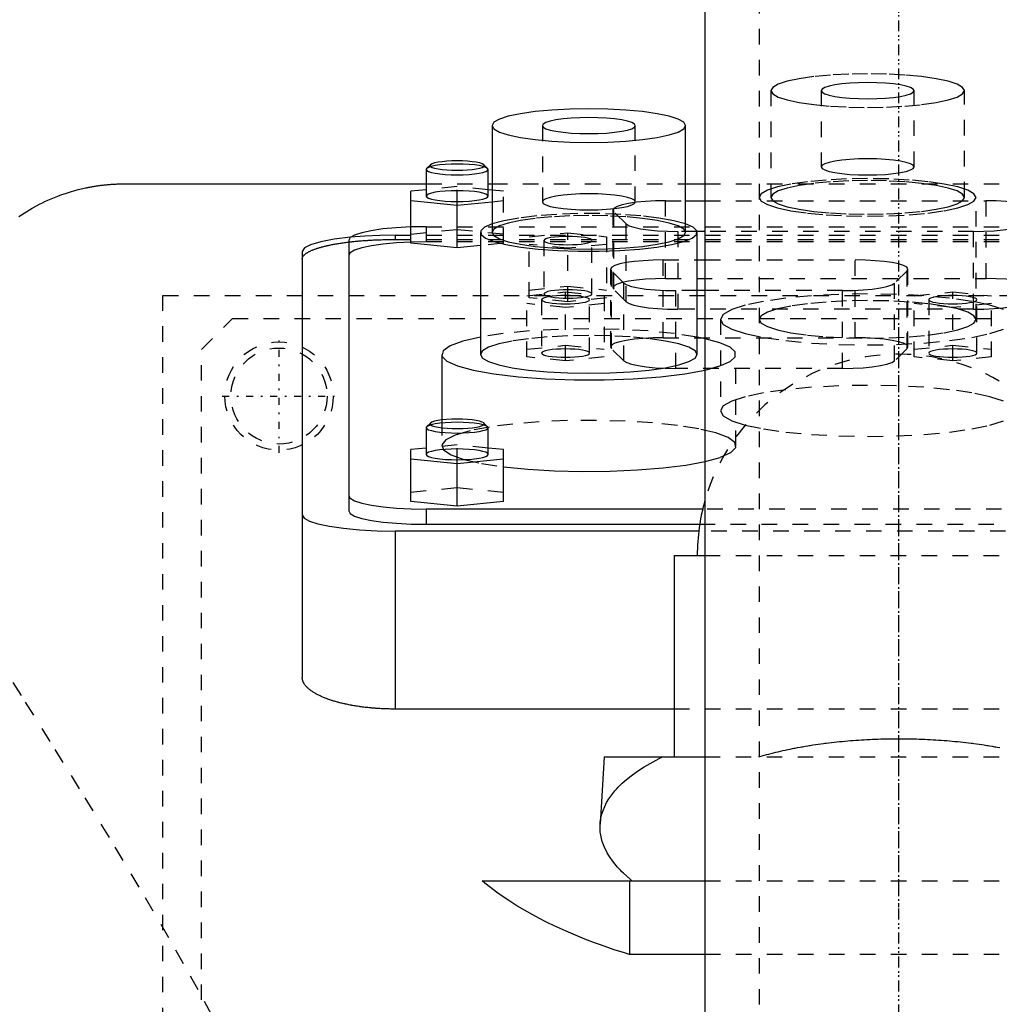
# Model space of a CAD drawing. Extents: x -125 to 125, y -82 to 428.
# Tile 6 of 10: x -57 to 7, y 266 to 329. Entities that reach past the tile are written whole.
import ezdxf

# ---------------------------------------------------------------- set-up
doc = ezdxf.new("R2010")
doc.units = 0
doc.linetypes.add('CENTER', pattern=[1.5, 0.45, -0.5, 0.05, -0.5])
doc.linetypes.add('DASHED', pattern=[2, 1, -1])
for name, color, linetype in [('AM_0', 7, 'CONTINUOUS'), ('AM_3', 7, 'DASHED'), ('AM_7', 7, 'CENTER')]:
    doc.layers.add(name, color=color, linetype=linetype)

msp = doc.modelspace()

# ---------------------------------------------------------------- linework, layer by layer
at = {"layer": 'AM_0', "color": 7, "linetype": 'CONTINUOUS'}
for p, q in [((-12.5, 345.5), (-12.5, 222.5)), ((-26.25, 322.262), (-26.25, 315.368)), ((-13.75, 315.368), (-13.75, 322.262)), ((-30.469, 319.493), (-30.5, 319.432)), ((-30.5, 319.432), (-30.5, 317.709)), ((-30.223, 319.732), (-30.469, 319.493)), ((-26.531, 319.493), (-26.777, 319.732)), ((-26.5, 319.432), (-26.531, 319.493)), ((-26.5, 317.709), (-26.5, 319.432)), ((-50, 318.5), (-30.5, 318.5)), ((-30.5, 318.119), (-31.5, 318.019)), ((-31.5, 314.66), (-31.5, 318.019)), ((-26.5, 318.5), (-26.25, 318.5)), ((-26.25, 318.094), (-26.5, 318.119)), ((-13.75, 318.5), (-12.5, 318.5)), ((-31.5, 317.417), (-28.5, 317.117)), ((-28.5, 317.117), (-26.25, 317.342)), ((-13.75, 317.404), (-12.5, 317.404)), ((-28.5, 314.359), (-28.5, 317.117)), ((-27, 315.368), (-27, 307.489)), ((-12.5, 315.425), (-13.008, 315.425)), ((-13, 307.489), (-13, 315.368)), ((-35.5, 314.865), (-35.5, 297.383)), ((-38.5, 314.14), (-38.5, 286.634)), ((-28.5, 314.359), (-31.5, 314.66)), ((-27, 314.51), (-28.5, 314.359)), ((-13, 313.584), (-12.5, 313.584)), ((-12.5, 311.604), (-13, 311.604)), ((-12.493, 308.5), (-13, 308.604)), ((-29.5, 307.489), (-29.5, 303.251)), ((-30.469, 302.817), (-30.5, 302.756)), ((-30.5, 302.756), (-30.5, 301.032)), ((-30.223, 303.056), (-30.469, 302.817)), ((-26.531, 302.817), (-26.777, 303.056)), ((-26.5, 302.756), (-26.531, 302.817)), ((-26.5, 301.032), (-26.5, 302.756)), ((-30.5, 301.443), (-31.5, 301.342)), ((-25.5, 301.342), (-26.5, 301.443)), ((-31.5, 297.99), (-31.5, 301.342)), ((-31.5, 300.741), (-28.5, 300.44)), ((-28.5, 300.44), (-25.5, 300.741)), ((-25.5, 297.99), (-25.5, 301.342)), ((-28.5, 297.689), (-28.5, 300.44)), ((-28.5, 297.689), (-31.5, 297.99)), ((-25.5, 297.99), (-28.5, 297.689)), ((-12.649, 297.5), (-30.5, 297.5)), ((-30.5, 297.5), (-30.5, 296.515)), ((-30.5, 296.515), (-12.843, 296.515)), ((-32.5, 296.081), (-32.5, 284.586)), ((-12.903, 296.081), (-32.5, 296.081)), ((-14.5, 294.5), (-14.5, 281.5)), ((-14.5, 294.5), (-12.514, 294.5)), ((-14.5, 284.586), (-32.5, 284.586)), ((-19, 281.5), (-19.272, 277.154)), ((-19, 281.5), (-12.513, 281.5)), ((-26.891, 273.5), (-12.5, 273.5)), ((-17.375, 273.5), (-17.375, 268.733)), ((-12.5, 268.733), (-17.375, 268.733))]:
    msp.add_line(p, q, dxfattribs=at)
for points in [[(-26.25, 322.262), (-26.13, 322.05), (-25.774, 321.847), (-25.197, 321.659), (-24.419, 321.495), (-23.472, 321.36), (-22.392, 321.259), (-21.219, 321.198), (-20, 321.177), (-18.781, 321.198), (-17.608, 321.259), (-16.528, 321.36), (-15.581, 321.495), (-14.803, 321.659), (-14.226, 321.847), (-13.87, 322.05), (-13.75, 322.262), (-13.87, 322.474), (-14.226, 322.677), (-14.803, 322.865), (-15.581, 323.03), (-16.528, 323.165), (-17.608, 323.265), (-18.781, 323.327), (-20, 323.347), (-21.219, 323.327), (-22.392, 323.265), (-23.472, 323.165), (-24.419, 323.03), (-25.197, 322.865), (-25.774, 322.677), (-26.13, 322.474)], [(-23, 322.262), (-22.942, 322.161), (-22.772, 322.063), (-22.494, 321.973), (-22.121, 321.894), (-21.667, 321.829), (-21.148, 321.781), (-20.585, 321.751), (-20, 321.741), (-19.415, 321.751), (-18.852, 321.781), (-18.333, 321.829), (-17.879, 321.894), (-17.506, 321.973), (-17.228, 322.063), (-17.058, 322.161), (-17, 322.262), (-17.058, 322.364), (-17.228, 322.462), (-17.506, 322.552), (-17.879, 322.631), (-18.333, 322.695), (-18.852, 322.743), (-19.415, 322.773), (-20, 322.783), (-20.585, 322.773), (-21.148, 322.743), (-21.667, 322.695), (-22.121, 322.631), (-22.494, 322.552), (-22.772, 322.462), (-22.942, 322.364)], [(-26.75, 319.678), (-26.784, 319.738), (-26.883, 319.795), (-27.045, 319.847), (-27.263, 319.893), (-27.528, 319.931), (-27.83, 319.959), (-28.159, 319.976), (-28.5, 319.982), (-28.841, 319.976), (-29.17, 319.959), (-29.472, 319.931), (-29.737, 319.893), (-29.955, 319.847), (-30.117, 319.795), (-30.216, 319.738), (-30.25, 319.678), (-30.216, 319.619), (-30.117, 319.562), (-29.955, 319.51), (-29.737, 319.464), (-29.472, 319.426), (-29.17, 319.398), (-28.841, 319.38), (-28.5, 319.375), (-28.159, 319.38), (-27.83, 319.398), (-27.528, 319.426), (-27.263, 319.464), (-27.045, 319.51), (-26.883, 319.562), (-26.784, 319.619)]]:
    msp.add_lwpolyline(points, close=True, dxfattribs=at)
for points in [[(-30.5, 319.432), (-30.462, 319.364), (-30.348, 319.299), (-30.163, 319.239), (-29.914, 319.187), (-29.611, 319.143), (-29.265, 319.111), (-28.89, 319.092), (-28.5, 319.085), (-28.11, 319.092), (-27.735, 319.111), (-27.389, 319.143), (-27.086, 319.187), (-26.837, 319.239), (-26.652, 319.299), (-26.538, 319.364), (-26.5, 319.432)], [(-30.5, 317.709), (-30.462, 317.641), (-30.348, 317.576), (-30.163, 317.516), (-29.914, 317.463), (-29.611, 317.42), (-29.265, 317.388), (-28.89, 317.368), (-28.5, 317.362), (-28.11, 317.368), (-27.735, 317.388), (-27.389, 317.42), (-27.086, 317.463), (-26.837, 317.516), (-26.652, 317.576), (-26.538, 317.641), (-26.5, 317.709)], [(-31.5, 315.716), (-32.433, 315.666), (-33.293, 315.585), (-34.046, 315.477), (-34.663, 315.346), (-35.122, 315.196), (-35.405, 315.034), (-35.5, 314.865)], [(-26.25, 315.915), (-26.741, 315.695), (-26.978, 315.464), (-26.954, 315.228), (-26.668, 314.998), (-26.132, 314.781), (-25.366, 314.587), (-24.398, 314.422), (-23.265, 314.292), (-22.009, 314.203), (-20.678, 314.158), (-19.322, 314.158), (-17.991, 314.203), (-16.735, 314.292), (-15.602, 314.422), (-14.634, 314.587), (-13.868, 314.781), (-13.332, 314.998), (-13.046, 315.228), (-13.022, 315.464), (-13.259, 315.695), (-13.75, 315.915)], [(-26.25, 315.368), (-26.13, 315.156), (-25.774, 314.952), (-25.197, 314.765), (-24.419, 314.6), (-23.472, 314.465), (-22.392, 314.365), (-21.219, 314.303), (-20, 314.282), (-18.781, 314.303), (-17.608, 314.365), (-16.528, 314.465), (-15.581, 314.6), (-14.803, 314.765), (-14.226, 314.952), (-13.87, 315.156), (-13.75, 315.368)], [(-35.38, 315.054), (-36.432, 314.927), (-37.305, 314.764), (-37.959, 314.573), (-38.363, 314.362), (-38.5, 314.14)], [(-27, 308.604), (-28.144, 308.339), (-28.958, 308.038), (-29.41, 307.716), (-29.481, 307.384), (-29.168, 307.057), (-28.484, 306.747), (-27.457, 306.467), (-26.128, 306.229), (-24.551, 306.041), (-22.789, 305.912), (-20.915, 305.847), (-19.004, 305.849), (-17.133, 305.916), (-15.378, 306.048), (-13.81, 306.238), (-12.493, 306.478)], [(-27, 307.489), (-26.865, 307.252), (-26.467, 307.024), (-25.82, 306.814), (-24.95, 306.63), (-23.889, 306.478), (-22.679, 306.366), (-21.366, 306.297), (-20, 306.274), (-18.634, 306.297), (-17.321, 306.366), (-16.111, 306.478), (-15.05, 306.63), (-14.18, 306.814), (-13.533, 307.024), (-13.135, 307.252), (-13, 307.489)], [(-30.223, 303.056), (-30.25, 302.996), (-30.21, 302.937), (-30.105, 302.881), (-29.939, 302.829), (-29.718, 302.784), (-29.451, 302.747), (-29.147, 302.72), (-28.819, 302.703), (-28.479, 302.698), (-28.139, 302.705), (-27.813, 302.722), (-27.513, 302.751), (-27.251, 302.789), (-27.037, 302.835), (-26.878, 302.888), (-26.781, 302.945), (-26.75, 303.004), (-26.785, 303.063), (-26.886, 303.12), (-27.049, 303.172), (-27.266, 303.217), (-27.531, 303.255), (-27.833, 303.283), (-28.16, 303.3), (-28.5, 303.306)], [(-28.5, 303.306), (-28.846, 303.3), (-29.179, 303.282), (-29.484, 303.253), (-29.751, 303.214), (-29.968, 303.167), (-30.128, 303.114), (-30.223, 303.056)], [(-30.5, 302.756), (-30.462, 302.688), (-30.348, 302.623), (-30.163, 302.563), (-29.914, 302.51), (-29.611, 302.467), (-29.265, 302.435), (-28.89, 302.415), (-28.5, 302.408), (-28.11, 302.415), (-27.735, 302.435), (-27.389, 302.467), (-27.086, 302.51), (-26.837, 302.563), (-26.652, 302.623), (-26.538, 302.688), (-26.5, 302.756)], [(-30.5, 301.032), (-30.462, 300.965), (-30.348, 300.899), (-30.163, 300.839), (-29.914, 300.787), (-29.611, 300.744), (-29.265, 300.711), (-28.89, 300.692), (-28.5, 300.685), (-28.11, 300.692), (-27.735, 300.711), (-27.389, 300.744), (-27.086, 300.787), (-26.837, 300.839), (-26.652, 300.899), (-26.538, 300.965), (-26.5, 301.032)], [(-25.505, 300.236), (-23.934, 300.079), (-22.22, 299.977), (-20.424, 299.933), (-18.613, 299.949), (-16.853, 300.024), (-15.207, 300.156), (-13.736, 300.341), (-12.493, 300.57)], [(-35.5, 298.368), (-35.404, 298.199), (-35.119, 298.036), (-34.657, 297.886), (-34.036, 297.754), (-33.278, 297.646), (-32.413, 297.566), (-31.475, 297.517), (-30.5, 297.5)], [(-38.5, 297.123), (-38.385, 296.92), (-38.043, 296.724), (-37.489, 296.544), (-36.743, 296.386), (-35.833, 296.257), (-34.796, 296.16), (-33.671, 296.101), (-32.5, 296.081)], [(-35.5, 297.383), (-35.404, 297.214), (-35.119, 297.051), (-34.657, 296.901), (-34.036, 296.769), (-33.278, 296.662), (-32.413, 296.581), (-31.475, 296.532), (-30.5, 296.515)]]:
    msp.add_lwpolyline(points, dxfattribs=at)
for points in [[(-56.802, 316.386, 0), (-55.928, 316.933, 0), (-55.412, 317.21, 0), (-55.319, 317.257, 0), (-55.126, 317.35, 0), (-54.925, 317.443, 0), (-54.822, 317.489, 0), (-54.716, 317.534, 0), (-54.498, 317.625, 0), (-54.271, 317.714, 0), (-54.033, 317.802, 0), (-53.786, 317.887, 0), (-53.528, 317.97, 0), (-53.394, 318.01, 0), (-53.257, 318.049, 0), (-52.973, 318.126, 0), (-52.673, 318.198, 0), (-52.49, 318.239, 0), (-52.437, 318.25, 0), (-52.383, 318.261, 0), (-52.355, 318.267, 0), (-52.327, 318.272, 0), (-52.271, 318.283, 0), (-52.213, 318.294, 0), (-52.154, 318.305, 0), (-52.094, 318.316, 0), (-52.032, 318.327, 0), (-52.001, 318.332, 0), (-51.97, 318.337, 0), (-51.906, 318.348, 0), (-51.841, 318.358, 0), (-51.775, 318.368, 0), (-51.708, 318.378, 0), (-51.641, 318.387, 0), (-51.606, 318.392, 0), (-51.572, 318.397, 0), (-51.502, 318.406, 0), (-51.431, 318.414, 0), (-51.395, 318.419, 0), (-51.359, 318.423, 0), (-51.287, 318.431, 0), (-51.213, 318.438, 0), (-51.176, 318.442, 0), (-51.139, 318.446, 0), (-51.064, 318.453, 0), (-50.988, 318.459, 0), (-50.912, 318.465, 0), (-50.835, 318.471, 0), (-50.757, 318.476, 0), (-50.718, 318.479, 0), (-50.679, 318.481, 0), (-50.6, 318.485, 0), (-50.521, 318.489, 0), (-50.441, 318.492, 0), (-50.362, 318.495, 0), (-50.281, 318.497, 0), (-50.241, 318.498, 0), (-50.201, 318.498, 0), (-50.121, 318.499, 0), (-50.04, 318.5, 0), (-50, 318.5, 0)], [(-32.5, 284.586, 0), (-32.542, 284.586, 0), (-32.627, 284.587, 0), (-32.712, 284.587, 0), (-32.755, 284.588, 0), (-32.797, 284.589, 0), (-32.883, 284.59, 0), (-32.969, 284.593, 0), (-33.055, 284.595, 0), (-33.142, 284.598, 0), (-33.228, 284.601, 0), (-33.271, 284.603, 0), (-33.315, 284.605, 0), (-33.401, 284.61, 0), (-33.488, 284.614, 0), (-33.575, 284.62, 0), (-33.661, 284.625, 0), (-33.748, 284.631, 0), (-33.791, 284.635, 0), (-33.834, 284.638, 0), (-33.92, 284.645, 0), (-34.007, 284.653, 0), (-34.05, 284.656, 0), (-34.092, 284.66, 0), (-34.178, 284.669, 0), (-34.263, 284.678, 0), (-34.306, 284.682, 0), (-34.348, 284.687, 0), (-34.433, 284.697, 0), (-34.517, 284.707, 0), (-34.601, 284.717, 0), (-34.685, 284.728, 0), (-34.768, 284.74, 0), (-34.809, 284.746, 0), (-34.85, 284.751, 0), (-34.932, 284.764, 0), (-35.013, 284.776, 0), (-35.094, 284.789, 0), (-35.174, 284.803, 0), (-35.253, 284.817, 0), (-35.293, 284.824, 0), (-35.332, 284.831, 0), (-35.41, 284.846, 0), (-35.488, 284.861, 0), (-35.564, 284.876, 0), (-35.64, 284.892, 0), (-35.715, 284.908, 0), (-35.752, 284.916, 0), (-35.789, 284.924, 0), (-35.862, 284.941, 0), (-35.935, 284.958, 0), (-36.006, 284.976, 0), (-36.077, 284.993, 0), (-36.146, 285.011, 0), (-36.181, 285.021, 0), (-36.215, 285.03, 0), (-36.282, 285.048, 0), (-36.349, 285.067, 0), (-36.414, 285.086, 0), (-36.479, 285.106, 0), (-36.542, 285.125, 0), (-36.574, 285.135, 0), (-36.605, 285.145, 0), (-36.666, 285.165, 0), (-36.726, 285.185, 0), (-36.755, 285.195, 0), (-36.785, 285.205, 0), (-36.843, 285.226, 0), (-36.901, 285.247, 0), (-36.93, 285.258, 0), (-36.959, 285.269, 0), (-37.015, 285.291, 0), (-37.071, 285.313, 0), (-37.126, 285.335, 0), (-37.181, 285.358, 0), (-37.234, 285.381, 0), (-37.261, 285.393, 0), (-37.287, 285.405, 0), (-37.339, 285.429, 0), (-37.39, 285.453, 0), (-37.44, 285.477, 0), (-37.489, 285.502, 0), (-37.537, 285.527, 0), (-37.561, 285.54, 0), (-37.584, 285.552, 0), (-37.63, 285.578, 0), (-37.675, 285.604, 0), (-37.719, 285.63, 0), (-37.762, 285.656, 0), (-37.804, 285.682, 0), (-37.825, 285.696, 0), (-37.845, 285.709, 0), (-37.885, 285.736, 0), (-37.923, 285.763, 0), (-37.96, 285.791, 0), (-37.996, 285.818, 0), (-38.031, 285.846, 0), (-38.048, 285.86, 0), (-38.065, 285.874, 0), (-38.097, 285.902, 0), (-38.129, 285.93, 0), (-38.159, 285.958, 0), (-38.188, 285.987, 0), (-38.215, 286.015, 0), (-38.228, 286.029, 0), (-38.241, 286.044, 0), (-38.266, 286.073, 0), (-38.29, 286.101, 0), (-38.301, 286.116, 0), (-38.312, 286.13, 0), (-38.334, 286.159, 0), (-38.353, 286.188, 0), (-38.363, 286.203, 0), (-38.372, 286.217, 0), (-38.389, 286.246, 0), (-38.405, 286.275, 0), (-38.42, 286.304, 0), (-38.434, 286.333, 0), (-38.446, 286.362, 0), (-38.452, 286.377, 0), (-38.457, 286.391, 0), (-38.466, 286.42, 0), (-38.475, 286.449, 0), (-38.482, 286.478, 0), (-38.488, 286.506, 0), (-38.493, 286.535, 0), (-38.495, 286.549, 0), (-38.496, 286.563, 0), (-38.499, 286.592, 0), (-38.5, 286.62, 0), (-38.5, 286.634, 0)], [(-17.213, 273.5, 0), (-17.33, 273.595, 0), (-17.553, 273.788, 0), (-17.764, 273.984, 0), (-17.865, 274.082, 0), (-17.963, 274.181, 0), (-18.148, 274.381, 0), (-18.32, 274.583, 0), (-18.478, 274.787, 0), (-18.622, 274.992, 0), (-18.752, 275.198, 0), (-18.812, 275.301, 0), (-18.868, 275.404, 0), (-18.97, 275.612, 0), (-19.057, 275.819, 0), (-19.129, 276.027, 0), (-19.187, 276.234, 0), (-19.231, 276.44, 0), (-19.247, 276.543, 0), (-19.26, 276.646, 0), (-19.275, 276.85, 0), (-19.276, 277.053, 0), (-19.272, 277.154, 0)], [(-17.375, 268.733, 0), (-17.704, 268.836, 0), (-18.357, 269.048, 0), (-19.001, 269.27, 0), (-19.319, 269.384, 0), (-19.635, 269.499, 0), (-20.256, 269.737, 0), (-20.864, 269.983, 0), (-21.457, 270.236, 0), (-22.035, 270.496, 0), (-22.594, 270.762, 0), (-22.868, 270.898, 0), (-23.136, 271.035, 0), (-23.658, 271.312, 0), (-24.16, 271.594, 0), (-24.642, 271.88, 0), (-25.101, 272.17, 0), (-25.539, 272.463, 0), (-25.75, 272.61, 0), (-25.954, 272.758, 0), (-26.347, 273.054, 0), (-26.716, 273.351, 0), (-26.891, 273.5, 0)]]:
    msp.add_polyline3d(points, dxfattribs=at)
msp.add_arc((0, 294.5), 13, 164.05763, 180, dxfattribs=at)
at = {"layer": 'AM_3', "color": 6, "linetype": 'DASHED'}
for p, q in [((-9, 360.5), (-9, -59.5)), ((-8.25, 324.519), (-8.25, 317.625)), ((-5, 324.519), (-5, 319.595)), ((1, 319.595), (1, 324.519)), ((4.25, 317.625), (4.25, 324.519)), ((-23, 322.262), (-23, 317.337)), ((-17, 317.337), (-17, 322.262)), ((-30.5, 318.5), (-26.5, 318.5)), ((-28.5, 318.32), (-30.5, 318.119)), ((-28.5, 317.117), (-28.5, 318.32)), ((-26.5, 318.119), (-28.5, 318.32)), ((-26.25, 318.5), (-13.75, 318.5)), ((-25.5, 318.019), (-26.25, 318.094)), ((-25.5, 314.66), (-25.5, 318.019)), ((-12.5, 318.5), (12.5, 318.5)), ((-26.25, 317.342), (-25.5, 317.417)), ((-15.048, 317.404), (-13.75, 317.404)), ((-15.048, 312.382), (-15.048, 317.404)), ((-12.5, 317.404), (5.648, 317.404)), ((5, 309.747), (5, 317.625)), ((5.648, 312.382), (5.648, 317.404)), ((-18.448, 316.814), (-18.448, 311.791)), ((-18.396, 311.689), (-18.396, 316.711)), ((-17.585, 315.912), (-18.396, 316.711)), ((-30.5, 315.733), (-31.5, 315.716)), ((-31.5, 315.262), (-28.5, 315.563)), ((-30.5, 315.733), (12.5, 315.733)), ((-30.5, 315.733), (-30.5, 314.748)), ((-28.5, 315.563), (-25.5, 315.262)), ((-17.585, 310.89), (-17.585, 315.912)), ((-14.237, 310.402), (-14.237, 315.425)), ((-13.008, 315.425), (-14.237, 315.425)), ((4.837, 315.425), (-12.5, 315.425)), ((4.837, 310.402), (4.837, 315.425)), ((-32.5, 315.182), (-32.5, 314.91)), ((-32.5, 315.182), (32.5, 315.182)), ((-32.5, 314.91), (32.5, 314.91)), ((30.5, 314.748), (-30.5, 314.748)), ((-23.85, 315.089), (-21.35, 315.34)), ((-23.85, 311.141), (-23.85, 315.089)), ((-22.9, 314.839), (-22.9, 311.392)), ((-21.35, 315.34), (-18.85, 315.089)), ((-21.35, 310.891), (-21.35, 315.34)), ((-19.8, 311.392), (-19.8, 314.839)), ((-18.85, 315.089), (-18.85, 311.141)), ((-25.5, 314.66), (-27, 314.51)), ((-21.35, 314.337), (-23.85, 314.588)), ((-18.85, 314.588), (-21.35, 314.337)), ((-15.198, 313.584), (-13, 313.584)), ((-15.198, 308.561), (-15.198, 313.584)), ((-12.5, 313.584), (-2.802, 313.584)), ((-2.802, 308.561), (-2.802, 313.584)), ((-18.598, 312.994), (-18.598, 307.971)), ((-18.546, 307.868), (-18.546, 312.891)), ((-17.735, 312.092), (-18.546, 312.891)), ((0.546, 312.891), (-0.265, 312.092)), ((0.546, 307.868), (0.546, 312.891)), ((0.598, 307.971), (0.598, 312.994)), ((-15.048, 312.382), (5.648, 312.382)), ((-23.85, 311.642), (-21.35, 311.893)), ((-21.35, 311.893), (-18.85, 311.642)), ((-17.585, 310.89), (-18.396, 311.689)), ((-17.735, 307.07), (-17.735, 312.092)), ((-14.387, 306.582), (-14.387, 311.604)), ((-13, 311.604), (-14.387, 311.604)), ((-3.613, 311.604), (-12.5, 311.604)), ((-3.613, 306.582), (-3.613, 311.604)), ((-0.265, 307.07), (-0.265, 312.092)), ((-47.497, 311.3), (47.497, 311.3)), ((-47.497, 218.3), (-47.497, 311.3)), ((-24, 311.269), (-21.5, 311.52)), ((-24, 307.321), (-24, 311.269)), ((-21.35, 310.891), (-23.85, 311.141)), ((-23.05, 311.018), (-23.05, 307.572)), ((-21.5, 311.52), (-19, 311.269)), ((-21.5, 307.07), (-21.5, 311.52)), ((-18.85, 311.141), (-21.35, 310.891)), ((-19.95, 307.572), (-19.95, 311.018)), ((-19, 311.269), (-19, 307.321)), ((1, 311.269), (3.5, 311.52)), ((1, 307.321), (1, 311.269)), ((1.95, 311.018), (1.95, 307.572)), ((3.5, 311.52), (6, 311.269)), ((3.5, 307.07), (3.5, 311.52)), ((5.05, 307.572), (5.05, 311.018)), ((6, 307.321), (6, 311.269)), ((-21.5, 310.517), (-24, 310.768)), ((-19, 310.768), (-21.5, 310.517)), ((4.837, 310.402), (-14.237, 310.402)), ((3.5, 310.517), (1, 310.768)), ((6, 310.768), (3.5, 310.517)), ((-45, 307.8), (-43, 309.8)), ((-43, 309.8), (44, 309.8)), ((-11.5, 309.747), (-11.5, 303.838)), ((-15.198, 308.561), (-2.802, 308.561)), ((-45, 221.8), (-45, 307.8)), ((-24, 307.822), (-21.5, 308.073)), ((-21.5, 308.073), (-19, 307.822)), ((-17.735, 307.07), (-18.546, 307.868)), ((0.546, 307.868), (-0.265, 307.07)), ((1, 307.822), (3.5, 308.073)), ((3.5, 308.073), (6, 307.822)), ((-21.5, 307.07), (-24, 307.321)), ((-19, 307.321), (-21.5, 307.07)), ((-10.5, 301.581), (-10.5, 307.489)), ((3.5, 307.07), (1, 307.321)), ((6, 307.321), (3.5, 307.07)), ((-3.613, 306.582), (-14.387, 306.582)), ((-29.5, 303.251), (-29.5, 301.581)), ((-28.5, 301.643), (-30.5, 301.443)), ((-28.5, 300.44), (-28.5, 301.643)), ((-26.5, 301.443), (-28.5, 301.643)), ((-31.5, 298.591), (-28.5, 298.892)), ((-28.5, 298.892), (-25.5, 298.591)), ((12.649, 297.5), (-12.649, 297.5)), ((-12.843, 296.515), (12.843, 296.515)), ((12.903, 296.081), (-12.903, 296.081)), ((-12.514, 294.5), (12.514, 294.5)), ((14.5, 284.586), (-14.5, 284.586)), ((-12.513, 281.5), (12.513, 281.5)), ((-12.5, 273.5), (12.5, 273.5)), ((12.5, 268.733), (-12.5, 268.733))]:
    msp.add_line(p, q, dxfattribs=at)
for points in [[(-8.25, 324.519), (-8.13, 324.307), (-7.774, 324.104), (-7.197, 323.916), (-6.419, 323.752), (-5.472, 323.617), (-4.392, 323.516), (-3.219, 323.455), (-2, 323.434), (-0.781, 323.455), (0.392, 323.516), (1.472, 323.617), (2.419, 323.752), (3.197, 323.916), (3.774, 324.104), (4.13, 324.307), (4.25, 324.519), (4.13, 324.731), (3.774, 324.934), (3.197, 325.122), (2.419, 325.287), (1.472, 325.422), (0.392, 325.522), (-0.781, 325.584), (-2, 325.604), (-3.219, 325.584), (-4.392, 325.522), (-5.472, 325.422), (-6.419, 325.287), (-7.197, 325.122), (-7.774, 324.934), (-8.13, 324.731)], [(-5, 324.519), (-4.942, 324.418), (-4.772, 324.32), (-4.494, 324.23), (-4.121, 324.151), (-3.667, 324.086), (-3.148, 324.038), (-2.585, 324.008), (-2, 323.998), (-1.415, 324.008), (-0.852, 324.038), (-0.333, 324.086), (0.121, 324.151), (0.494, 324.23), (0.772, 324.32), (0.942, 324.418), (1, 324.519), (0.942, 324.621), (0.772, 324.719), (0.494, 324.809), (0.121, 324.888), (-0.333, 324.952), (-0.852, 325), (-1.415, 325.03), (-2, 325.04), (-2.585, 325.03), (-3.148, 325), (-3.667, 324.952), (-4.121, 324.888), (-4.494, 324.809), (-4.772, 324.719), (-4.942, 324.621)], [(-5, 319.595), (-4.942, 319.493), (-4.772, 319.396), (-4.494, 319.306), (-4.121, 319.227), (-3.667, 319.162), (-3.148, 319.114), (-2.585, 319.084), (-2, 319.074), (-1.415, 319.084), (-0.852, 319.114), (-0.333, 319.162), (0.121, 319.227), (0.494, 319.306), (0.772, 319.396), (0.942, 319.493), (1, 319.595), (0.942, 319.697), (0.772, 319.794), (0.494, 319.885), (0.121, 319.963), (-0.333, 320.028), (-0.852, 320.076), (-1.415, 320.106), (-2, 320.116), (-2.585, 320.106), (-3.148, 320.076), (-3.667, 320.028), (-4.121, 319.963), (-4.494, 319.885), (-4.772, 319.794), (-4.942, 319.697)], [(-9, 317.625), (-8.865, 317.388), (-8.467, 317.16), (-7.82, 316.95), (-6.95, 316.766), (-5.889, 316.615), (-4.679, 316.502), (-3.366, 316.433), (-2, 316.41), (-0.634, 316.433), (0.679, 316.502), (1.889, 316.615), (2.95, 316.766), (3.82, 316.95), (4.467, 317.16), (4.865, 317.388), (5, 317.625), (4.865, 317.863), (4.467, 318.091), (3.82, 318.301), (2.95, 318.485), (1.889, 318.636), (0.679, 318.749), (-0.634, 318.818), (-2, 318.841), (-3.366, 318.818), (-4.679, 318.749), (-5.889, 318.636), (-6.95, 318.485), (-7.82, 318.301), (-8.467, 318.091), (-8.865, 317.863)], [(-8.25, 317.625), (-8.13, 317.414), (-7.774, 317.21), (-7.197, 317.023), (-6.419, 316.858), (-5.472, 316.723), (-4.392, 316.623), (-3.219, 316.561), (-2, 316.54), (-0.781, 316.561), (0.392, 316.623), (1.472, 316.723), (2.419, 316.858), (3.197, 317.023), (3.774, 317.21), (4.13, 317.414), (4.25, 317.625), (4.13, 317.837), (3.774, 318.041), (3.197, 318.228), (2.419, 318.393), (1.472, 318.528), (0.392, 318.628), (-0.781, 318.69), (-2, 318.711), (-3.219, 318.69), (-4.392, 318.628), (-5.472, 318.528), (-6.419, 318.393), (-7.197, 318.228), (-7.774, 318.041), (-8.13, 317.837)], [(-23, 317.337), (-22.942, 317.236), (-22.772, 317.138), (-22.494, 317.048), (-22.121, 316.969), (-21.667, 316.904), (-21.148, 316.856), (-20.585, 316.826), (-20, 316.816), (-19.415, 316.826), (-18.852, 316.856), (-18.333, 316.904), (-17.879, 316.969), (-17.506, 317.048), (-17.228, 317.138), (-17.058, 317.236), (-17, 317.337), (-17.058, 317.439), (-17.228, 317.537), (-17.506, 317.627), (-17.879, 317.706), (-18.333, 317.77), (-18.852, 317.819), (-19.415, 317.848), (-20, 317.858), (-20.585, 317.848), (-21.148, 317.819), (-21.667, 317.77), (-22.121, 317.706), (-22.494, 317.627), (-22.772, 317.537), (-22.942, 317.439)], [(-19.8, 311.392), (-19.83, 311.444), (-19.918, 311.495), (-20.061, 311.541), (-20.254, 311.582), (-20.489, 311.616), (-20.757, 311.641), (-21.048, 311.656), (-21.35, 311.661), (-21.652, 311.656), (-21.943, 311.641), (-22.211, 311.616), (-22.446, 311.582), (-22.639, 311.541), (-22.782, 311.495), (-22.87, 311.444), (-22.9, 311.392), (-22.87, 311.339), (-22.782, 311.289), (-22.639, 311.242), (-22.446, 311.202), (-22.211, 311.168), (-21.943, 311.143), (-21.652, 311.128), (-21.35, 311.123), (-21.048, 311.128), (-20.757, 311.143), (-20.489, 311.168), (-20.254, 311.202), (-20.061, 311.242), (-19.918, 311.289), (-19.83, 311.339)], [(-19.95, 311.018), (-19.98, 311.071), (-20.068, 311.121), (-20.211, 311.168), (-20.404, 311.209), (-20.639, 311.242), (-20.907, 311.267), (-21.198, 311.282), (-21.5, 311.288), (-21.802, 311.282), (-22.093, 311.267), (-22.361, 311.242), (-22.596, 311.209), (-22.789, 311.168), (-22.932, 311.121), (-23.02, 311.071), (-23.05, 311.018), (-23.02, 310.966), (-22.932, 310.915), (-22.789, 310.869), (-22.596, 310.828), (-22.361, 310.795), (-22.093, 310.77), (-21.802, 310.754), (-21.5, 310.749), (-21.198, 310.754), (-20.907, 310.77), (-20.639, 310.795), (-20.404, 310.828), (-20.211, 310.869), (-20.068, 310.915), (-19.98, 310.966)], [(-9, 309.747), (-8.865, 309.51), (-8.467, 309.282), (-7.82, 309.072), (-6.95, 308.888), (-5.889, 308.736), (-4.679, 308.624), (-3.366, 308.555), (-2, 308.531), (-0.634, 308.555), (0.679, 308.624), (1.889, 308.736), (2.95, 308.888), (3.82, 309.072), (4.467, 309.282), (4.865, 309.51), (5, 309.747), (4.865, 309.984), (4.467, 310.212), (3.82, 310.422), (2.95, 310.607), (1.889, 310.758), (0.679, 310.87), (-0.634, 310.939), (-2, 310.963), (-3.366, 310.939), (-4.679, 310.87), (-5.889, 310.758), (-6.95, 310.607), (-7.82, 310.422), (-8.467, 310.212), (-8.865, 309.984)], [(5.05, 311.018), (5.02, 311.071), (4.932, 311.121), (4.789, 311.168), (4.596, 311.209), (4.361, 311.242), (4.093, 311.267), (3.802, 311.282), (3.5, 311.288), (3.198, 311.282), (2.907, 311.267), (2.639, 311.242), (2.404, 311.209), (2.211, 311.168), (2.068, 311.121), (1.98, 311.071), (1.95, 311.018), (1.98, 310.966), (2.068, 310.915), (2.211, 310.869), (2.404, 310.828), (2.639, 310.795), (2.907, 310.77), (3.198, 310.754), (3.5, 310.749), (3.802, 310.754), (4.093, 310.77), (4.361, 310.795), (4.596, 310.828), (4.789, 310.869), (4.932, 310.915), (5.02, 310.966)], [(-19.95, 307.572), (-19.98, 307.624), (-20.068, 307.675), (-20.211, 307.721), (-20.404, 307.762), (-20.639, 307.795), (-20.907, 307.82), (-21.198, 307.836), (-21.5, 307.841), (-21.802, 307.836), (-22.093, 307.82), (-22.361, 307.795), (-22.596, 307.762), (-22.789, 307.721), (-22.932, 307.675), (-23.02, 307.624), (-23.05, 307.572), (-23.02, 307.519), (-22.932, 307.469), (-22.789, 307.422), (-22.596, 307.381), (-22.361, 307.348), (-22.093, 307.323), (-21.802, 307.308), (-21.5, 307.302), (-21.198, 307.308), (-20.907, 307.323), (-20.639, 307.348), (-20.404, 307.381), (-20.211, 307.422), (-20.068, 307.469), (-19.98, 307.519)], [(5.05, 307.572), (5.02, 307.624), (4.932, 307.675), (4.789, 307.721), (4.596, 307.762), (4.361, 307.795), (4.093, 307.82), (3.802, 307.836), (3.5, 307.841), (3.198, 307.836), (2.907, 307.82), (2.639, 307.795), (2.404, 307.762), (2.211, 307.721), (2.068, 307.675), (1.98, 307.624), (1.95, 307.572), (1.98, 307.519), (2.068, 307.469), (2.211, 307.422), (2.404, 307.381), (2.639, 307.348), (2.907, 307.323), (3.198, 307.308), (3.5, 307.302), (3.802, 307.308), (4.093, 307.323), (4.361, 307.348), (4.596, 307.381), (4.789, 307.422), (4.932, 307.469), (5.02, 307.519)]]:
    msp.add_lwpolyline(points, close=True, dxfattribs=at)
for points in [[(-28.5, 319.78), (-28.896, 319.773), (-29.275, 319.752), (-29.625, 319.719), (-29.93, 319.675), (-30.178, 319.621), (-30.36, 319.56), (-30.469, 319.493)], [(-26.531, 319.493), (-26.64, 319.56), (-26.822, 319.621), (-27.07, 319.675), (-27.375, 319.719), (-27.725, 319.752), (-28.104, 319.773), (-28.5, 319.78)], [(-28.5, 318.056), (-28.89, 318.049), (-29.265, 318.03), (-29.611, 317.998), (-29.914, 317.954), (-30.163, 317.902), (-30.348, 317.842), (-30.462, 317.777), (-30.5, 317.709)], [(-26.5, 317.709), (-26.538, 317.777), (-26.652, 317.842), (-26.837, 317.902), (-27.086, 317.954), (-27.389, 317.998), (-27.735, 318.03), (-28.11, 318.049), (-28.5, 318.056)], [(-15.048, 317.404), (-15.703, 317.393), (-16.334, 317.36), (-16.916, 317.307), (-17.429, 317.235), (-17.852, 317.148), (-18.17, 317.048), (-18.371, 316.939), (-18.447, 316.825), (-18.396, 316.711)], [(8.996, 316.711), (9.047, 316.825), (8.971, 316.939), (8.77, 317.048), (8.452, 317.148), (8.029, 317.235), (7.516, 317.307), (6.934, 317.36), (6.303, 317.393), (5.648, 317.404)], [(-13.75, 315.915), (-14.504, 316.12), (-15.478, 316.295), (-16.634, 316.433), (-17.925, 316.529), (-19.299, 316.577), (-20.701, 316.577), (-22.075, 316.529), (-23.366, 316.433), (-24.522, 316.295), (-25.496, 316.12), (-26.25, 315.915)], [(-13.75, 315.368), (-13.87, 315.579), (-14.226, 315.783), (-14.803, 315.971), (-15.581, 316.135), (-16.528, 316.27), (-17.608, 316.37), (-18.781, 316.432), (-20, 316.453), (-21.219, 316.432), (-22.392, 316.37), (-23.472, 316.27), (-24.419, 316.135), (-25.197, 315.971), (-25.774, 315.783), (-26.13, 315.579), (-26.25, 315.368)], [(-17.585, 315.912), (-17.402, 315.799), (-17.093, 315.695), (-16.671, 315.603), (-16.152, 315.527), (-15.558, 315.471), (-14.911, 315.436), (-14.237, 315.425)], [(4.837, 315.425), (5.511, 315.436), (6.158, 315.471), (6.752, 315.527), (7.271, 315.603), (7.693, 315.695), (8.002, 315.799), (8.185, 315.912)], [(-30.5, 314.748), (-31.475, 314.732), (-32.413, 314.682), (-33.278, 314.602), (-34.036, 314.494), (-34.657, 314.362), (-35.119, 314.212), (-35.404, 314.049), (-35.5, 313.88)], [(-32.5, 315.182), (-33.497, 315.168), (-34.466, 315.125), (-35.38, 315.054)], [(-19.8, 314.839), (-19.83, 314.891), (-19.918, 314.942), (-20.061, 314.988), (-20.254, 315.029), (-20.489, 315.062), (-20.757, 315.087), (-21.048, 315.103), (-21.35, 315.108), (-21.652, 315.103), (-21.943, 315.087), (-22.211, 315.062), (-22.446, 315.029), (-22.639, 314.988), (-22.782, 314.942), (-22.87, 314.891), (-22.9, 314.839)], [(-22.9, 314.839), (-22.87, 314.786), (-22.782, 314.736), (-22.639, 314.689), (-22.446, 314.648), (-22.211, 314.615), (-21.943, 314.59), (-21.652, 314.575), (-21.35, 314.57), (-21.048, 314.575), (-20.757, 314.59), (-20.489, 314.615), (-20.254, 314.648), (-20.061, 314.689), (-19.918, 314.736), (-19.83, 314.786), (-19.8, 314.839)], [(-15.198, 313.584), (-15.853, 313.573), (-16.484, 313.54), (-17.066, 313.487), (-17.579, 313.415), (-18.002, 313.327), (-18.32, 313.227), (-18.521, 313.118), (-18.597, 313.005), (-18.546, 312.891)], [(0.546, 312.891), (0.597, 313.005), (0.521, 313.118), (0.32, 313.227), (0.002, 313.327), (-0.421, 313.415), (-0.934, 313.487), (-1.516, 313.54), (-2.147, 313.573), (-2.802, 313.584)], [(-15.048, 312.382), (-15.703, 312.371), (-16.334, 312.338), (-16.916, 312.285), (-17.429, 312.213), (-17.852, 312.125), (-18.17, 312.025), (-18.371, 311.916), (-18.447, 311.803), (-18.396, 311.689)], [(8.996, 311.689), (9.047, 311.803), (8.971, 311.916), (8.77, 312.025), (8.452, 312.125), (8.029, 312.213), (7.516, 312.285), (6.934, 312.338), (6.303, 312.371), (5.648, 312.382)], [(-17.735, 312.092), (-17.552, 311.979), (-17.243, 311.874), (-16.821, 311.782), (-16.302, 311.707), (-15.708, 311.651), (-15.061, 311.616), (-14.387, 311.604)], [(-3.613, 311.604), (-2.939, 311.616), (-2.292, 311.651), (-1.698, 311.707), (-1.179, 311.782), (-0.757, 311.874), (-0.448, 311.979), (-0.265, 312.092)], [(6.777, 310.378), (5.899, 310.664), (4.718, 310.914), (3.278, 311.119), (1.635, 311.271), (-0.147, 311.365), (-2, 311.397), (-3.853, 311.365), (-5.635, 311.271), (-7.278, 311.119), (-8.718, 310.914), (-9.899, 310.664), (-10.777, 310.378), (-11.317, 310.069), (-11.5, 309.747), (-11.317, 309.425), (-10.777, 309.116), (-9.899, 308.831), (-8.718, 308.581), (-7.278, 308.375), (-5.635, 308.223), (-3.853, 308.129), (-2, 308.097), (-0.147, 308.129), (1.635, 308.223), (3.278, 308.375), (4.718, 308.581), (5.899, 308.831), (6.777, 309.116)], [(-17.585, 310.89), (-17.402, 310.777), (-17.093, 310.672), (-16.671, 310.58), (-16.152, 310.505), (-15.558, 310.448), (-14.911, 310.414), (-14.237, 310.402)], [(4.837, 310.402), (5.511, 310.414), (6.158, 310.448), (6.752, 310.505), (7.271, 310.58), (7.693, 310.672), (8.002, 310.777), (8.185, 310.89)], [(-13, 308.604), (-14.47, 308.831), (-16.177, 308.999), (-18.047, 309.104), (-20, 309.139), (-21.953, 309.104), (-23.823, 308.999), (-25.53, 308.831), (-27, 308.604)], [(-13, 307.489), (-13.135, 307.726), (-13.533, 307.954), (-14.18, 308.164), (-15.05, 308.349), (-16.111, 308.5), (-17.321, 308.612), (-18.634, 308.681), (-20, 308.705), (-21.366, 308.681), (-22.679, 308.612), (-23.889, 308.5), (-24.95, 308.349), (-25.82, 308.164), (-26.467, 307.954), (-26.865, 307.726), (-27, 307.489)], [(-15.198, 308.561), (-15.853, 308.55), (-16.484, 308.518), (-17.066, 308.464), (-17.579, 308.392), (-18.002, 308.305), (-18.32, 308.205), (-18.521, 308.096), (-18.597, 307.982), (-18.546, 307.868)], [(-12.493, 306.478), (-11.535, 306.74), (-10.877, 307.029), (-10.542, 307.334), (-10.542, 307.644), (-10.877, 307.949), (-11.535, 308.238), (-12.493, 308.5)], [(0.546, 307.868), (0.597, 307.982), (0.521, 308.096), (0.32, 308.205), (0.002, 308.305), (-0.421, 308.392), (-0.934, 308.464), (-1.516, 308.518), (-2.147, 308.55), (-2.802, 308.561)], [(-17.735, 307.07), (-17.552, 306.957), (-17.243, 306.852), (-16.821, 306.76), (-16.302, 306.684), (-15.708, 306.628), (-15.061, 306.594), (-14.387, 306.582)], [(-3.613, 306.582), (-2.939, 306.594), (-2.292, 306.628), (-1.698, 306.684), (-1.179, 306.76), (-0.757, 306.852), (-0.448, 306.957), (-0.265, 307.07)], [(6.777, 304.469), (5.899, 304.755), (4.718, 305.005), (3.278, 305.21), (1.635, 305.362), (-0.147, 305.456), (-2, 305.488), (-3.853, 305.456), (-5.635, 305.362), (-7.278, 305.21), (-8.718, 305.005), (-9.899, 304.755), (-10.777, 304.469), (-11.317, 304.16), (-11.5, 303.838), (-11.317, 303.516), (-10.777, 303.207), (-9.899, 302.922), (-8.718, 302.672), (-7.278, 302.466), (-5.635, 302.314), (-3.853, 302.22), (-2, 302.188), (-0.147, 302.22), (1.635, 302.314), (3.278, 302.466), (4.718, 302.672), (5.899, 302.922), (6.777, 303.207)], [(-26.531, 302.817), (-26.64, 302.883), (-26.822, 302.945), (-27.07, 302.999), (-27.375, 303.043), (-27.725, 303.076), (-28.104, 303.096), (-28.5, 303.103), (-28.896, 303.096), (-29.275, 303.076), (-29.625, 303.043), (-29.93, 302.999), (-30.178, 302.945), (-30.36, 302.883), (-30.469, 302.817)], [(-12.493, 300.57), (-11.494, 300.846), (-10.828, 301.151), (-10.52, 301.473), (-10.583, 301.799), (-11.015, 302.116), (-11.798, 302.413), (-12.901, 302.677), (-14.282, 302.898), (-15.887, 303.068), (-17.653, 303.179), (-19.51, 303.228), (-21.387, 303.213), (-23.209, 303.133), (-24.906, 302.993), (-26.411, 302.798), (-27.665, 302.555), (-28.62, 302.274), (-29.237, 301.966), (-29.493, 301.643), (-29.378, 301.317), (-28.896, 301.002), (-28.067, 300.709), (-26.921, 300.451), (-25.505, 300.236)], [(-26.5, 301.032), (-26.538, 301.1), (-26.652, 301.165), (-26.837, 301.225), (-27.086, 301.278), (-27.389, 301.321), (-27.735, 301.353), (-28.11, 301.373), (-28.5, 301.38), (-28.89, 301.373), (-29.265, 301.353), (-29.611, 301.321), (-29.914, 301.278), (-30.163, 301.225), (-30.348, 301.165), (-30.462, 301.1), (-30.5, 301.032)]]:
    msp.add_lwpolyline(points, dxfattribs=at)
for points in [[(-38.5, 313.644, 0), (-38.5, 313.653, 0), (-38.499, 313.671, 0), (-38.496, 313.689, 0), (-38.495, 313.699, 0), (-38.493, 313.708, 0), (-38.488, 313.726, 0), (-38.482, 313.744, 0), (-38.475, 313.762, 0), (-38.466, 313.781, 0), (-38.456, 313.799, 0), (-38.451, 313.808, 0), (-38.445, 313.818, 0), (-38.433, 313.836, 0), (-38.419, 313.854, 0), (-38.404, 313.873, 0), (-38.388, 313.891, 0), (-38.371, 313.909, 0), (-38.361, 313.919, 0), (-38.352, 313.928, 0), (-38.332, 313.946, 0), (-38.31, 313.964, 0), (-38.299, 313.973, 0), (-38.288, 313.982, 0), (-38.264, 314, 0), (-38.238, 314.018, 0), (-38.225, 314.027, 0), (-38.212, 314.036, 0), (-38.184, 314.054, 0), (-38.155, 314.072, 0), (-38.125, 314.09, 0), (-38.093, 314.107, 0), (-38.06, 314.125, 0), (-38.044, 314.134, 0), (-38.026, 314.142, 0), (-37.991, 314.16, 0), (-37.955, 314.177, 0), (-37.917, 314.194, 0), (-37.878, 314.211, 0), (-37.839, 314.227, 0), (-37.818, 314.236, 0), (-37.797, 314.244, 0), (-37.755, 314.26, 0), (-37.712, 314.277, 0), (-37.668, 314.293, 0), (-37.622, 314.309, 0), (-37.576, 314.325, 0), (-37.552, 314.332, 0), (-37.528, 314.34, 0), (-37.48, 314.356, 0), (-37.43, 314.371, 0), (-37.38, 314.386, 0), (-37.329, 314.401, 0), (-37.277, 314.415, 0), (-37.25, 314.423, 0), (-37.224, 314.43, 0), (-37.17, 314.444, 0), (-37.115, 314.458, 0), (-37.06, 314.472, 0), (-37.004, 314.485, 0), (-36.947, 314.499, 0), (-36.918, 314.505, 0), (-36.89, 314.512, 0), (-36.832, 314.525, 0), (-36.773, 314.537, 0), (-36.743, 314.544, 0), (-36.714, 314.55, 0), (-36.653, 314.562, 0), (-36.592, 314.574, 0), (-36.561, 314.58, 0), (-36.529, 314.586, 0), (-36.466, 314.598, 0), (-36.401, 314.61, 0), (-36.336, 314.621, 0), (-36.269, 314.633, 0), (-36.201, 314.644, 0), (-36.167, 314.65, 0), (-36.133, 314.655, 0), (-36.063, 314.666, 0), (-35.992, 314.677, 0), (-35.921, 314.687, 0), (-35.849, 314.697, 0), (-35.775, 314.708, 0), (-35.738, 314.713, 0), (-35.701, 314.718, 0), (-35.626, 314.727, 0), (-35.551, 314.737, 0), (-35.474, 314.746, 0), (-35.397, 314.755, 0), (-35.319, 314.764, 0), (-35.28, 314.768, 0), (-35.24, 314.772, 0), (-35.161, 314.781, 0), (-35.081, 314.789, 0), (-35.001, 314.796, 0), (-34.919, 314.804, 0), (-34.838, 314.811, 0), (-34.797, 314.815, 0), (-34.756, 314.818, 0), (-34.673, 314.825, 0), (-34.59, 314.832, 0), (-34.506, 314.838, 0), (-34.422, 314.844, 0), (-34.338, 314.85, 0), (-34.296, 314.853, 0), (-34.253, 314.855, 0), (-34.168, 314.861, 0), (-34.083, 314.866, 0), (-34.04, 314.868, 0), (-33.998, 314.87, 0), (-33.912, 314.875, 0), (-33.826, 314.879, 0), (-33.783, 314.881, 0), (-33.74, 314.883, 0), (-33.654, 314.887, 0), (-33.568, 314.89, 0), (-33.482, 314.893, 0), (-33.396, 314.896, 0), (-33.309, 314.898, 0), (-33.266, 314.9, 0), (-33.223, 314.901, 0), (-33.137, 314.903, 0), (-33.052, 314.904, 0), (-32.966, 314.906, 0), (-32.881, 314.907, 0), (-32.795, 314.908, 0), (-32.753, 314.909, 0), (-32.711, 314.909, 0), (-32.626, 314.909, 0), (-32.542, 314.91, 0), (-32.5, 314.91, 0)], [(-43.392, 263.06, 0), (-45.227, 266.464, 0), (-46.165, 268.143, 0), (-47.112, 269.808, 0), (-49.027, 273.088, 0), (-50.953, 276.298, 0), (-52.872, 279.435, 0), (-54.769, 282.491, 0), (-56.627, 285.461, 0), (-57.538, 286.912, 0), (-58.435, 288.339, 0), (-60.178, 291.119, 0), (-61.845, 293.794, 0), (-62.647, 295.09, 0)], [(-9.024, 281.5, 0), (-8.954, 281.521, 0), (-8.813, 281.562, 0), (-8.67, 281.602, 0), (-8.598, 281.622, 0), (-8.526, 281.642, 0), (-8.38, 281.681, 0), (-8.233, 281.719, 0), (-8.084, 281.757, 0), (-7.934, 281.794, 0), (-7.782, 281.831, 0), (-7.706, 281.849, 0), (-7.629, 281.866, 0), (-7.475, 281.902, 0), (-7.32, 281.936, 0), (-7.163, 281.97, 0), (-7.005, 282.002, 0), (-6.846, 282.035, 0), (-6.766, 282.05, 0), (-6.685, 282.066, 0), (-6.524, 282.097, 0), (-6.361, 282.127, 0), (-6.28, 282.141, 0), (-6.198, 282.156, 0), (-6.033, 282.184, 0), (-5.867, 282.212, 0), (-5.784, 282.226, 0), (-5.701, 282.239, 0), (-5.533, 282.265, 0), (-5.365, 282.291, 0), (-5.195, 282.315, 0), (-5.025, 282.339, 0), (-4.854, 282.362, 0), (-4.768, 282.373, 0), (-4.682, 282.384, 0), (-4.51, 282.405, 0), (-4.337, 282.426, 0), (-4.163, 282.446, 0), (-3.989, 282.465, 0), (-3.814, 282.483, 0), (-3.726, 282.491, 0), (-3.638, 282.5, 0), (-3.462, 282.516, 0), (-3.286, 282.532, 0), (-3.109, 282.547, 0), (-2.932, 282.561, 0), (-2.755, 282.574, 0), (-2.666, 282.58, 0), (-2.577, 282.586, 0), (-2.4, 282.598, 0), (-2.222, 282.608, 0), (-2.043, 282.618, 0), (-1.865, 282.627, 0), (-1.687, 282.635, 0), (-1.598, 282.639, 0), (-1.509, 282.642, 0), (-1.331, 282.649, 0), (-1.152, 282.655, 0), (-0.974, 282.659, 0), (-0.797, 282.663, 0), (-0.619, 282.667, 0), (-0.53, 282.668, 0), (-0.442, 282.669, 0), (-0.265, 282.671, 0), (-0.088, 282.671, 0), (0, 282.672, 0), (0.088, 282.671, 0), (0.265, 282.671, 0), (0.442, 282.669, 0), (0.53, 282.668, 0), (0.619, 282.667, 0), (0.797, 282.663, 0), (0.974, 282.659, 0), (1.152, 282.655, 0), (1.331, 282.649, 0), (1.509, 282.642, 0), (1.598, 282.639, 0), (1.687, 282.635, 0), (1.865, 282.627, 0), (2.043, 282.618, 0), (2.222, 282.608, 0), (2.4, 282.598, 0), (2.577, 282.586, 0), (2.666, 282.58, 0), (2.755, 282.574, 0), (2.932, 282.561, 0), (3.109, 282.547, 0), (3.286, 282.532, 0), (3.462, 282.516, 0), (3.638, 282.5, 0), (3.726, 282.491, 0), (3.814, 282.483, 0), (3.989, 282.465, 0), (4.163, 282.446, 0), (4.337, 282.426, 0), (4.51, 282.405, 0), (4.682, 282.384, 0), (4.768, 282.373, 0), (4.854, 282.362, 0), (5.025, 282.339, 0), (5.195, 282.315, 0), (5.365, 282.291, 0), (5.533, 282.265, 0), (5.701, 282.239, 0), (5.784, 282.226, 0), (5.867, 282.212, 0), (6.033, 282.184, 0), (6.198, 282.156, 0), (6.28, 282.141, 0), (6.361, 282.127, 0), (6.524, 282.097, 0)], [(-19.272, 277.154, 0), (-19.261, 277.284, 0), (-19.222, 277.541, 0), (-19.162, 277.794, 0), (-19.124, 277.918, 0), (-19.08, 278.043, 0), (-18.977, 278.292, 0), (-18.849, 278.543, 0), (-18.698, 278.795, 0), (-18.522, 279.046, 0), (-18.322, 279.296, 0), (-18.212, 279.421, 0), (-18.096, 279.544, 0), (-17.847, 279.791, 0), (-17.573, 280.034, 0), (-17.275, 280.273, 0), (-16.954, 280.508, 0), (-16.61, 280.739, 0), (-16.429, 280.852, 0), (-16.244, 280.964, 0), (-15.856, 281.183, 0), (-15.449, 281.396, 0), (-15.238, 281.5, 0)]]:
    msp.add_polyline3d(points, dxfattribs=at)
for radius in [3.5, 3.1]:
    msp.add_circle((-40, 304.8), radius, dxfattribs=at)
msp.add_arc((0, 294.5), 13, 15.94237, 164.05763, dxfattribs=at)
at = {"layer": 'AM_7', "color": 4, "linetype": 'CENTER'}
for p, q in [((0, 386.4), (0, -18.4)), ((0, 381.5), (0, -80.5)), ((0, 309.2), (0, 271.8)), ((-40, 301.125), (-40, 308.475)), ((-43.675, 304.8), (-36.325, 304.8))]:
    msp.add_line(p, q, dxfattribs=at)

doc.saveas('drawing.dxf')
